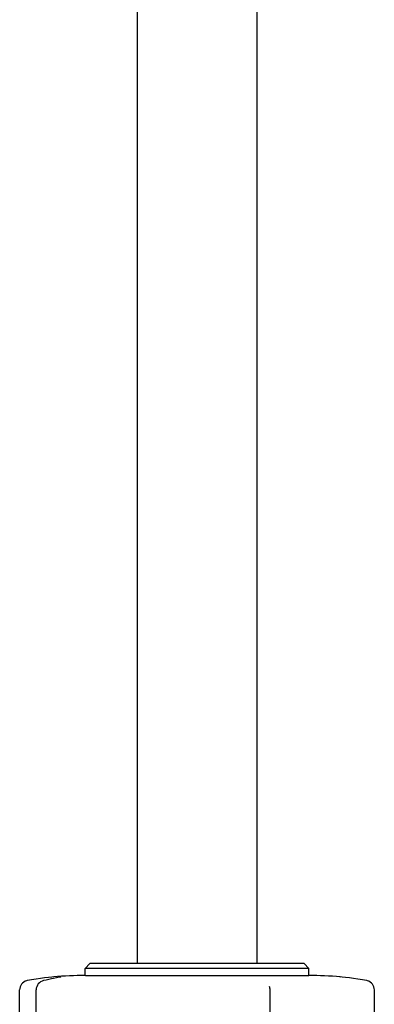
# Model space of a CAD drawing. Header units: inches. Extents: x 0 to 22, y 0 to 17.
# Tile 2 of 6: x 3.1 to 4.6, y 8 to 12.1. Entities that reach past the tile are written whole.
import ezdxf

# ---------------------------------------------------------------- set-up
doc = ezdxf.new("R2010")
doc.units = ezdxf.units.IN
doc.header["$LTSCALE"] = 1.21
doc.header["$MEASUREMENT"] = 0
doc.layers.add('206692_1_1_BL9', color=7, linetype='CONTINUOUS')
doc.layers.add('206696_91175A710_1_1_BL6', color=7, linetype='CONTINUOUS')

# ---------------------------------------------------------------- blocks, each defined once
blk = doc.blocks.new('206696_91175A710_1_1_BL6', base_point=(7.8975, 5.5174))
at = {"layer": '206696_91175A710_1_1_BL6', "color": 7, "linetype": 'CONTINUOUS'}
for p, q in [((3.3957, 8.1728), (3.3757, 8.1528)), ((4.3107, 8.1528), (3.3757, 8.1528)), ((3.3757, 8.1228), (3.3757, 8.1528)), ((4.2907, 8.1728), (3.3957, 8.1728)), ((4.2907, 8.1728), (4.3107, 8.1528)), ((4.3107, 8.1228), (4.3107, 8.1528)), ((3.135, 8.102), (3.135, 8.102)), ((3.2125, 8.104), (3.2022, 8.1017)), ((3.2241, 8.1065), (3.2125, 8.104)), ((3.2345, 8.1087), (3.2241, 8.1065)), ((3.2436, 8.1106), (3.2345, 8.1087)), ((3.256, 8.1131), (3.2436, 8.1106)), ((3.2692, 8.1157), (3.256, 8.1131)), ((3.2713, 8.1161), (3.2692, 8.1157)), ((3.2728, 8.1165), (3.2713, 8.1161)), ((3.3776, 8.1228), (4.3107, 8.1228)), ((4.4408, 8.1171), (4.4415, 8.117)), ((4.5514, 8.102), (4.5515, 8.102)), ((3.102, 7.7526), (3.102, 8.0626)), ((3.171, 7.7526), (3.171, 8.0626)), ((4.1462, 8.0771), (4.1462, 8.0771)), ((4.1489, 7.7526), (4.1489, 8.0626)), ((4.5844, 7.7526), (4.5844, 8.0626))]:
    blk.add_line(p, q, dxfattribs=at)
for points in [[(3.2455, 8.1171), (3.2368, 8.1162), (3.2223, 8.1148), (3.2064, 8.1129), (3.1893, 8.1106), (3.1709, 8.108), (3.1517, 8.1049), (3.135, 8.102)], [(3.2743, 8.1168), (3.2744, 8.1168), (3.2744, 8.1168), (3.2742, 8.1168), (3.2739, 8.1167), (3.2734, 8.1166), (3.2728, 8.1165)], [(4.5514, 8.102), (4.5347, 8.1049), (4.5155, 8.108), (4.4972, 8.1106), (4.48, 8.1129), (4.4641, 8.1148), (4.4497, 8.1163), (4.442, 8.117)]]:
    blk.add_lwpolyline(points, dxfattribs=at)
for centre, radius, start, end in [((3.142, 8.0626), 0.04, 105.5856, 180.0006), ((3.142, 8.0626), 0.0401, 100.1277, 105.589), ((3.211, 8.0626), 0.04, 102.7871, 180.0006), ((3.3757, 6.635), 1.4878, 89.9998, 95.0606), ((4.3107, 6.635), 1.4878, 84.9394, 90.0002), ((4.5444, 8.0626), 0.0401, 74.411, 79.8723), ((4.5444, 8.0626), 0.04, 0.0003, 74.4146), ((4.1089, 8.0626), 0.04, 359.9988, 21.1953)]:
    blk.add_arc(centre, radius, start, end, dxfattribs=at)
blk = doc.blocks.new('206692_1_1_BL9', base_point=(10.7941, 8.5415))
at = {"layer": '206692_1_1_BL9', "color": 7, "linetype": 'CONTINUOUS'}
for p, q in [((3.5932, 12.5466), (3.5932, 8.1728)), ((4.0932, 12.5465), (4.0932, 8.1728))]:
    blk.add_line(p, q, dxfattribs=at)

msp = doc.modelspace()

# ---------------------------------------------------------------- block references
at = {"layer": '206692_1_1_BL9'}
msp.add_blockref('206692_1_1_BL9', (10.7941, 8.5415), dxfattribs=at)
at = {"layer": '206696_91175A710_1_1_BL6'}
msp.add_blockref('206696_91175A710_1_1_BL6', (7.8975, 5.5174), dxfattribs=at)

doc.saveas('drawing.dxf')
